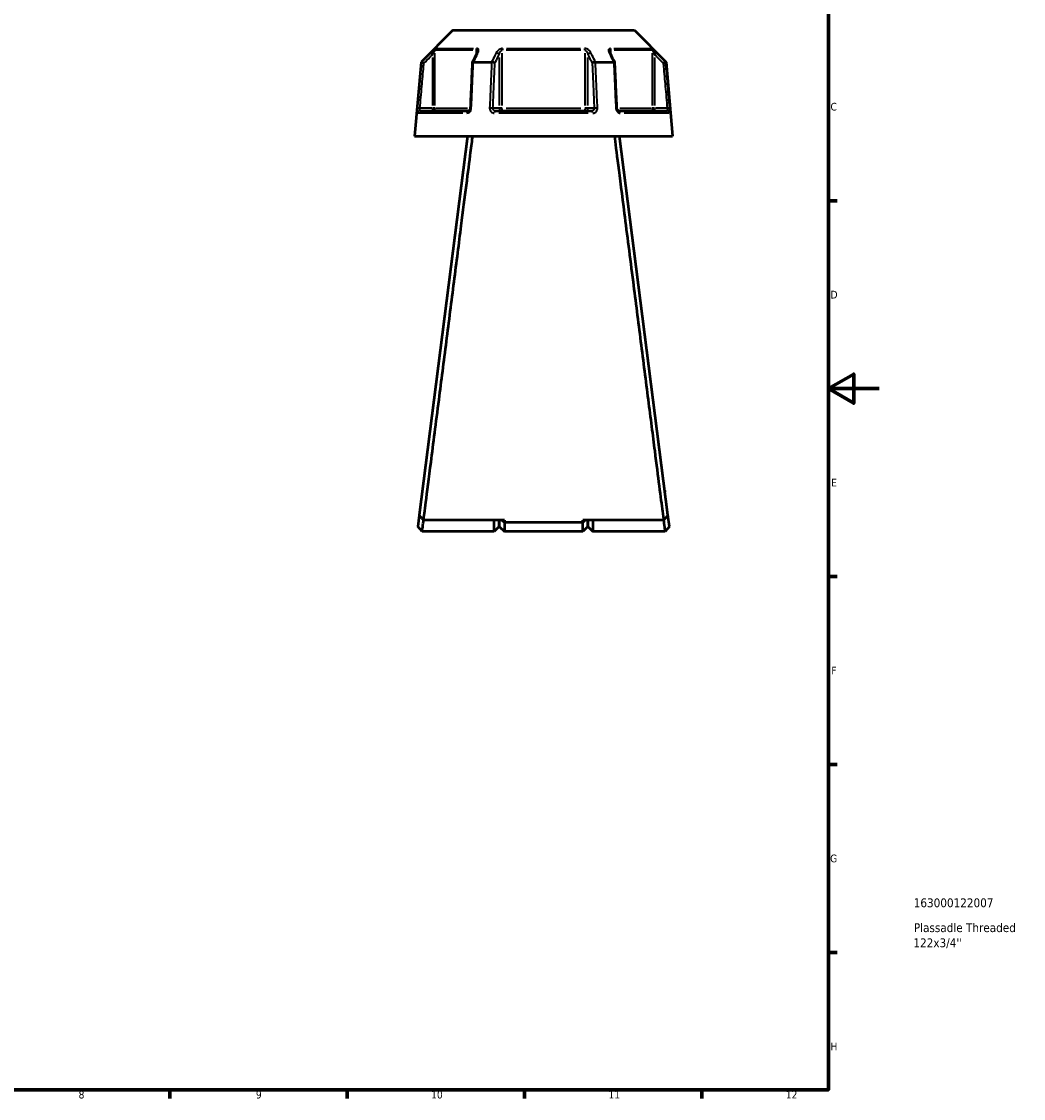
# Model space of a CAD drawing. Header units: millimetres. Extents: x 0 to 898, y 0 to 848.
# Tile 6 of 8: x 502 to 898, y 17 to 442. Entities that reach past the tile are written whole.
import ezdxf

# ---------------------------------------------------------------- set-up
doc = ezdxf.new("R2010")
doc.units = ezdxf.units.MM
for name, color, linetype, lineweight in [('Border (ANSI)', 7, 'Continuous', 70), ('Title (ISO)', 7, 'Continuous', 50), ('Visible (ANSI)', 7, 'Continuous', 50), ('Visible Narrow (ANSI)', 7, 'Continuous', 35)]:
    doc.layers.add(name, color=color, linetype=linetype, lineweight=lineweight)
doc.styles.add('Note Text (ANSI)', font='tahoma.ttf')
doc.styles.add('Note Text (ISO)', font='tahoma.ttf')

# ---------------------------------------------------------------- blocks, each defined once
blk = doc.blocks.new('Borders Default Border')
at = {"layer": 'Border (ANSI)'}
for p, q in [((821, 371.25), (824.45, 371.25)), ((821, 222.75), (824.45, 222.75)), ((821, 148.5), (824.45, 148.5)), ((821, 74.25), (824.45, 74.25)), ((560.67, 20), (560.67, 16.55)), ((630.75, 20), (630.75, 16.55)), ((700.83, 20), (700.83, 16.55)), ((770.92, 20), (770.92, 16.55))]:
    blk.add_line(p, q, dxfattribs=at)
at = {"layer": 'Border (ANSI)', "flags": 128}
for points in [[(20, 20), (20, 574), (821, 574), (821, 20), (20, 20)], [(841, 297), (821, 297), (831, 302.77), (831, 291.23), (821, 297)]]:
    blk.add_lwpolyline(points, dxfattribs=at)
at = {"layer": 'Border (ANSI)', "attachment_point": 7, "style": 'Note Text (ANSI)'}
for s, insert, char_height in [('C', (821.8, 406.8), 3.05), ('D', (821.81, 332.6), 3.05), ('E', (822.05, 258.35), 3.05), ('F', (822.14, 184.1), 3.05), ('G', (821.66, 109.79), 3.05), ('H', (821.81, 35.6), 3.05), ('8', (524.63, 16.48), 3.05), ('9', (594.7, 16.49), 3.05), ('10', (663.96, 16.49), 3.048), ('11', (734.04, 16.55), 3.048), ('12', (804.13, 16.55), 3.048)]:
    blk.add_mtext(s, dxfattribs=dict(at, insert=insert, char_height=char_height))
blk = doc.blocks.new('Title Blocks ISO')
at = {"layer": 'Title (ISO)', "style": 'Note Text (ISO)'}
for tag, p in [('PART_NUMBER_001', (33.69, 72.11)), ('DESCRIPTION_001', (33.74, 62.29)), ('DESCRIPTION_002', (33.56, 56.3))]:
    blk.add_attdef(tag, p, '', height=3.5, dxfattribs=at)

msp = doc.modelspace()

# ---------------------------------------------------------------- linework, layer by layer
at = {"layer": 'Visible (ANSI)'}
for p, q in [((672.487, 438.553), (659.952, 426.018)), ((672.487, 438.553), (744.298, 438.553)), ((744.298, 438.553), (756.834, 426.018)), ((659.952, 426.018), (657.393, 396.768)), ((659.952, 426.018), (660.131, 426.018)), ((680.658, 426.018), (687.865, 426.018)), ((728.92, 426.018), (736.127, 426.018)), ((756.655, 426.018), (756.834, 426.018)), ((756.834, 426.018), (759.393, 396.768)), ((659.563, 406.768), (678.695, 406.768)), ((689.261, 406.768), (727.525, 406.768)), ((738.09, 406.768), (757.222, 406.768)), ((657.393, 396.768), (759.393, 396.768)), ((678.393, 396.768), (659.22, 247.016)), ((757.565, 247.016), (738.393, 396.768)), ((660.393, 256.693), (660.393, 256.175)), ((660.459, 256.693), (660.393, 256.693)), ((756.393, 256.693), (756.326, 256.693)), ((756.393, 256.175), (756.393, 256.693)), ((659.22, 247.016), (658.647, 242.537)), ((758.139, 242.537), (757.565, 247.016)), ((660.393, 240.553), (658.647, 242.537)), ((692.893, 244.992), (660.962, 244.992)), ((688.893, 240.553), (688.893, 244.992)), ((690.893, 242.553), (688.893, 240.553)), ((690.893, 244.992), (690.893, 242.553)), ((690.893, 242.553), (690.893, 244.992)), ((690.893, 242.553), (692.893, 240.553)), ((691.937, 244.992), (692.893, 244.078)), ((692.893, 244.992), (692.893, 244.078)), ((692.893, 244.078), (692.893, 240.553)), ((723.893, 244.078), (692.893, 244.078)), ((755.824, 244.992), (723.893, 244.992)), ((724.848, 244.992), (723.893, 244.078)), ((723.893, 244.078), (723.893, 244.992)), ((723.893, 240.553), (723.893, 244.078)), ((725.893, 242.553), (723.893, 240.553)), ((725.893, 242.553), (725.893, 244.992)), ((725.893, 244.992), (725.893, 242.553)), ((725.893, 242.553), (727.893, 240.553)), ((727.893, 244.992), (727.893, 240.553)), ((758.139, 242.537), (756.393, 240.553)), ((688.893, 240.553), (660.393, 240.553)), ((723.893, 240.553), (692.893, 240.553)), ((756.393, 240.553), (727.893, 240.553))]:
    msp.add_line(p, q, dxfattribs=at)
for centre, major_axis, ratio, start_param, end_param in [((6728.671, -11292.055), (200.223, -16541.908), 0.5089562, 3.9187499, 3.9190515), ((-5221.079, -11113.932), (198.24, 16290.5), 0.5090036, 5.5057573, 5.5060635)]:
    msp.add_ellipse(centre, major_axis=major_axis, ratio=ratio, start_param=start_param, end_param=end_param, dxfattribs=at)
for points, knots in [([(682.146, 429.894), (682.146, 429.88), (682.145, 429.86), (682.138, 429.809), (682.133, 429.78), (682.118, 429.713), (682.107, 429.676), (682.081, 429.597), (682.066, 429.555), (682.029, 429.467), (682.008, 429.421), (681.984, 429.374)], [0.20265986, 0.20265986, 0.20265986, 0.20265986, 0.23121109, 0.23121109, 0.25976233, 0.25976233, 0.28831356, 0.28831356, 0.3168648, 0.3168648, 0.34541603, 0.34541603, 0.34541603, 0.34541603]), ([(734.801, 429.374), (734.777, 429.421), (734.756, 429.467), (734.72, 429.555), (734.704, 429.597), (734.678, 429.676), (734.668, 429.713), (734.652, 429.78), (734.647, 429.809), (734.641, 429.86), (734.64, 429.88), (734.64, 429.894)], [0, 0, 0, 0, 0.02855139, 0.02855139, 0.05710278, 0.05710278, 0.08565416, 0.08565416, 0.11420555, 0.11420555, 0.14275694, 0.14275694, 0.14275694, 0.14275694]), ([(661.094, 425.568), (661.092, 425.569), (661.091, 425.569), (660.971, 425.625), (660.853, 425.681), (660.632, 425.784), (660.53, 425.832), (660.353, 425.914), (660.28, 425.948), (660.175, 425.997), (660.143, 426.012), (660.133, 426.017)], [-0.15379395, -0.15379395, -0.15379395, -0.15379395, -0.15331866, -0.15331866, -0.11412838, -0.11412838, -0.07544952, -0.07544952, -0.03695642, -0.03695642, 0, 0, 0, 0]), ([(680.201, 425.794), (680.149, 424.595), (680.096, 423.396), (679.991, 420.999), (679.938, 419.8), (679.833, 417.402), (679.78, 416.204), (679.675, 413.806), (679.622, 412.607), (679.517, 410.21), (679.465, 409.011), (679.412, 407.812)], [0.6295477, 0.6295477, 0.6295477, 0.6295477, 0.9905716, 0.9905716, 1.3515954, 1.3515954, 1.7126192, 1.7126192, 2.0736431, 2.0736431, 2.4346669, 2.4346669, 2.4346669, 2.4346669]), ([(680.637, 426.017), (680.536, 426.012), (680.449, 425.997), (680.308, 425.948), (680.257, 425.914), (680.212, 425.849), (680.203, 425.822), (680.201, 425.794)], [-0.153676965, -0.153676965, -0.153676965, -0.153676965, -0.116634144, -0.116634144, -0.078050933, -0.078050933, -0.055255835, -0.055255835, -0.055255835, -0.055255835]), ([(689.16, 425.568), (689.159, 425.569), (689.158, 425.569), (689.098, 425.625), (689.019, 425.681), (688.83, 425.784), (688.722, 425.832), (688.488, 425.914), (688.364, 425.948), (688.118, 425.997), (687.999, 426.012), (687.888, 426.017)], [-0.15379395, -0.15379395, -0.15379395, -0.15379395, -0.15331881, -0.15331881, -0.11412844, -0.11412844, -0.0754498, -0.0754498, -0.03695649, -0.03695649, 0, 0, 0, 0]), ([(728.897, 426.017), (728.786, 426.012), (728.667, 425.997), (728.421, 425.948), (728.297, 425.914), (728.063, 425.832), (727.955, 425.784), (727.767, 425.681), (727.687, 425.625), (727.627, 425.569), (727.626, 425.569), (727.626, 425.568)], [-0.15367698, -0.15367698, -0.15367698, -0.15367698, -0.11663415, -0.11663415, -0.07805092, -0.07805092, -0.03928192, -0.03928192, 0, 0, 0.00047625, 0.00047625, 0.00047625, 0.00047625]), ([(736.584, 425.794), (736.583, 425.822), (736.574, 425.849), (736.528, 425.914), (736.477, 425.948), (736.336, 425.997), (736.249, 426.012), (736.148, 426.017)], [-0.09819174, -0.09819174, -0.09819174, -0.09819174, -0.075449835, -0.075449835, -0.036956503, -0.036956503, 0, 0, 0, 0]), ([(737.373, 407.812), (737.321, 409.011), (737.268, 410.21), (737.163, 412.607), (737.11, 413.806), (737.005, 416.204), (736.952, 417.402), (736.847, 419.8), (736.795, 420.999), (736.689, 423.396), (736.637, 424.595), (736.584, 425.794)], [1.2046153, 1.2046153, 1.2046153, 1.2046153, 1.5656392, 1.5656392, 1.926663, 1.926663, 2.2876869, 2.2876869, 2.6487107, 2.6487107, 3.0097345, 3.0097345, 3.0097345, 3.0097345]), ([(755.692, 425.568), (755.693, 425.569), (755.695, 425.569), (755.815, 425.625), (755.933, 425.681), (756.154, 425.784), (756.256, 425.832), (756.432, 425.914), (756.506, 425.948), (756.61, 425.997), (756.642, 426.012), (756.652, 426.017)], [-0.0004764, -0.0004764, -0.0004764, -0.0004764, 0, 0, 0.03928183, 0.03928183, 0.07805105, 0.07805105, 0.11663408, 0.11663408, 0.15367683, 0.15367683, 0.15367683, 0.15367683]), ([(679.412, 407.812), (679.408, 407.713), (679.393, 407.613), (679.344, 407.422), (679.31, 407.331), (679.228, 407.166), (679.181, 407.093), (679.079, 406.968), (679.026, 406.917), (678.919, 406.836), (678.866, 406.809), (678.772, 406.774), (678.731, 406.768), (678.695, 406.768)], [0, 0, 0, 0, 0.05067005, 0.05067005, 0.10084685, 0.10084685, 0.1507669, 0.1507669, 0.20138762, 0.20138762, 0.25586434, 0.25586434, 0.31481094, 0.31481094, 0.31481094, 0.31481094]), ([(738.09, 406.768), (738.052, 406.768), (738.008, 406.775), (737.901, 406.817), (737.838, 406.853), (737.718, 406.956), (737.662, 407.016), (737.562, 407.158), (737.518, 407.238), (737.445, 407.412), (737.417, 407.506), (737.385, 407.672), (737.377, 407.742), (737.373, 407.812)], [0, 0, 0, 0, 0.06296271, 0.06296271, 0.12592542, 0.12592542, 0.17893056, 0.17893056, 0.22915943, 0.22915943, 0.27910739, 0.27910739, 0.31481354, 0.31481354, 0.31481354, 0.31481354]), ([(660.962, 244.992), (661.136, 246.354), (661.449, 248.785), (662.401, 256.202), (663.091, 261.573), (664.828, 275.115), (665.907, 283.525), (668.015, 299.972), (669.012, 307.75), (670.021, 315.634), (670.526, 319.575), (671.034, 323.543), (672.045, 331.44), (672.548, 335.369), (673.537, 343.099), (674.023, 346.9), (674.967, 354.286), (675.426, 357.871), (676.611, 367.148), (677.303, 372.556), (678.56, 382.403), (679.118, 386.773), (679.906, 392.942), (680.183, 395.111), (680.394, 396.768)], [0.1827624, 0.1827624, 0.1827624, 0.1827624, 0.4709552, 0.4709552, 0.8111331, 0.8111331, 1.1879446, 1.1879446, 1.4903618, 1.4903618, 1.4903618, 1.6415704, 1.6415704, 1.792779, 1.792779, 1.9439876, 1.9439876, 2.0951962, 2.0951962, 2.3522509, 2.3522509, 2.6228741, 2.6228741, 2.8250468, 2.8250468, 2.8250468, 2.8250468]), ([(736.391, 396.768), (736.723, 394.166), (737.217, 390.294), (738.523, 380.07), (739.353, 373.573), (741.335, 358.061), (742.513, 348.85), (744.732, 331.504), (745.754, 323.517), (746.764, 315.634), (747.269, 311.692), (747.77, 307.776), (748.756, 300.085), (749.239, 296.311), (750.178, 288.988), (750.633, 285.44), (751.504, 278.651), (751.919, 275.41), (752.976, 267.173), (753.571, 262.538), (754.612, 254.43), (755.046, 251.046), (755.565, 247.009), (755.719, 245.809), (755.824, 244.992)], [-2.8250468, -2.8250468, -2.8250468, -2.8250468, -2.507558, -2.507558, -2.1689598, -2.1689598, -1.792779, -1.792779, -1.4903618, -1.4903618, -1.4903618, -1.3391532, -1.3391532, -1.1879446, -1.1879446, -1.036736, -1.036736, -0.8855274, -0.8855274, -0.6284727, -0.6284727, -0.3556647, -0.3556647, -0.1827624, -0.1827624, -0.1827624, -0.1827624]), ([(660.962, 244.992), (660.671, 245.329), (660.381, 245.667), (659.801, 246.341), (659.51, 246.679), (659.22, 247.016)], [-0.26701667, -0.26701667, -0.26701667, -0.26701667, -0.13352304, -0.13352304, 0, 0, 0, 0]), ([(757.565, 247.016), (757.275, 246.679), (756.985, 246.341), (756.404, 245.667), (756.114, 245.329), (755.824, 244.992)], [-0.26701645, -0.26701645, -0.26701645, -0.26701645, -0.13349305, -0.13349305, 0, 0, 0, 0]), ([(660.393, 240.554), (660.393, 240.554), (660.421, 240.768), (660.549, 241.744), (660.67, 242.669), (660.872, 244.221), (660.921, 244.597), (660.972, 244.992)], [-3.14159265, -3.14159265, -3.14159265, -3.14159265, -2.78104471, -2.78104471, -2.29845969, -2.29845969, -2.1565837, -2.1565837, -2.1565837, -2.1565837]), ([(755.813, 244.992), (755.865, 244.597), (755.913, 244.221), (756.115, 242.669), (756.237, 241.744), (756.364, 240.768), (756.392, 240.554), (756.393, 240.554)], [2.1565837, 2.1565837, 2.1565837, 2.1565837, 2.29845969, 2.29845969, 2.78104471, 2.78104471, 3.14159265, 3.14159265, 3.14159265, 3.14159265])]:
    msp.add_open_spline(points, degree=3, knots=knots, dxfattribs=at)
for points in [[(660.131, 426.018), (660.131, 426.018), (660.132, 426.017), (660.133, 426.017)], [(680.637, 426.017), (680.644, 426.017), (680.651, 426.018), (680.658, 426.018)], [(687.865, 426.018), (687.873, 426.018), (687.88, 426.017), (687.888, 426.017)], [(728.897, 426.017), (728.905, 426.017), (728.913, 426.018), (728.92, 426.018)], [(736.127, 426.018), (736.134, 426.018), (736.141, 426.017), (736.148, 426.017)], [(756.652, 426.017), (756.653, 426.017), (756.654, 426.018), (756.655, 426.018)]]:
    msp.add_open_spline(points, degree=3, dxfattribs=at)
at = {"layer": 'Visible Narrow (ANSI)'}
for p, q in [((680.461, 430.694), (665.716, 430.694)), ((666.005, 431.402), (680.65, 431.402)), ((681.76, 430.606), (681.76, 429.016)), ((723.137, 430.694), (693.648, 430.694)), ((693.748, 431.402), (723.038, 431.402)), ((735.025, 429.016), (735.025, 430.606)), ((736.135, 431.402), (750.781, 431.402)), ((751.069, 430.694), (736.324, 430.694)), ((663.766, 429.627), (664.411, 428.978)), ((664.464, 427.867), (664.464, 408.826)), ((665.455, 408.914), (665.455, 429.548)), ((690.845, 427.867), (690.845, 408.826)), ((692.087, 408.914), (692.087, 429.548)), ((724.698, 429.548), (724.698, 408.914)), ((725.94, 408.826), (725.94, 427.867)), ((751.331, 429.548), (751.331, 408.914)), ((752.321, 408.826), (752.321, 427.867)), ((752.374, 428.978), (753.02, 429.627)), ((659.457, 407.775), (658.547, 407.855)), ((676.52, 405.855), (658.863, 405.855)), ((664.217, 407.768), (659.777, 407.768)), ((664.464, 407.69), (664.464, 406.771)), ((665.442, 407.768), (664.536, 407.768)), ((665.69, 407.768), (678.298, 407.768)), ((690.722, 407.768), (688.502, 407.768)), ((726.05, 405.855), (690.736, 405.855)), ((692.02, 407.768), (690.883, 407.768)), ((693.648, 407.768), (723.137, 407.768)), ((725.902, 407.768), (724.765, 407.768)), ((728.284, 407.768), (726.064, 407.768)), ((738.487, 407.768), (751.096, 407.768)), ((757.922, 405.855), (740.265, 405.855)), ((752.25, 407.768), (751.343, 407.768)), ((752.321, 406.771), (752.321, 407.69)), ((757.008, 407.768), (752.568, 407.768)), ((758.239, 407.855), (757.329, 407.775))]:
    msp.add_line(p, q, dxfattribs=at)
for centre, major_axis, ratio, start_param, end_param in [((666.445, 430.694), (0, -1), 0.9904959, 3.9662607, 4.6731191), ((682.374, 430.694), (0, 1), 0.6143631, 0.8246681, 1.5315264), ((692.463, 430.694), (0, -1), 0.3761328, 3.9662607, 4.6731191), ((724.322, 430.694), (0, 1), 0.3761328, 4.7516589, 5.4585172), ((734.411, 430.694), (0, -1), 0.6143631, 1.6100662, 2.3169246), ((750.34, 430.694), (0, 1), 0.9904959, 4.7516589, 5.4585172), ((682.878, 428.925), (-0.894, 0.449), 0.6136988, 5.5048942, 6.2422226), ((689.979, 428.925), (-0.894, 0.449), 0.6136988, 3.9026286, 5.2571626), ((726.806, 428.925), (-0.894, -0.449), 0.6136988, 4.1676154, 5.5221494), ((733.908, 428.925), (0.894, 0.449), 0.6136988, 0.0409627, 0.7782911), ((659.563, 405.768), (0, 1), 0.992287, 0.0741765, 1.4093534), ((664.464, 407.768), (0, -1), 0.9904959, 0.0785398, 1.4922565), ((678.695, 405.768), (0, 1), 0.6034974, 0.0741765, 1.4093534), ((680.411, 407.768), (-0.999, 0.044), 0.0757423, 5.369153, 6.2350783), ((687.512, 407.768), (0.999, -0.044), 0.0757423, 0.5996329, 1.9382948), ((689.261, 405.768), (0, 1), 0.3887896, 0.0741765, 1.4093534), ((691.711, 407.768), (0, -1), 0.8660254, 4.7909288, 6.2046455), ((691.711, 407.768), (0, -1), 0.3761328, 0.0785398, 1.4922565), ((725.074, 407.768), (0, -1), 0.3761328, 4.7909288, 6.2046455), ((725.074, 407.768), (0, -1), 0.8660254, 0.0785398, 1.4922565), ((727.525, 405.768), (0, 1), 0.3887896, 4.8738319, 6.2090088), ((729.273, 407.768), (0.999, 0.044), 0.0757423, 1.2032978, 2.5419597), ((736.374, 407.768), (0.999, 0.044), 0.0757423, 0.048107, 0.9140323), ((738.09, 405.768), (0, 1), 0.6034974, 4.8738319, 6.2090088), ((752.321, 407.768), (0, -1), 0.9904959, 4.7909288, 6.2046455), ((757.222, 405.768), (0, 1), 0.992287, 4.8738319, 6.2090088)]:
    msp.add_ellipse(centre, major_axis=major_axis, ratio=ratio, start_param=start_param, end_param=end_param, dxfattribs=at)
for points, knots in [([(665.745, 431.402), (665.713, 431.402), (665.639, 431.358), (665.308, 431.109), (664.952, 430.785), (664.318, 430.182), (664.037, 429.908), (663.76, 429.632)], [-0.34541645, -0.34541645, -0.34541645, -0.34541645, -0.27620858, -0.27620858, -0.11734182, -0.11734182, 0, 0, 0, 0]), ([(664.464, 428.925), (664.603, 429.201), (664.743, 429.475), (665.06, 430.077), (665.238, 430.401), (665.402, 430.651), (665.439, 430.694), (665.455, 430.694)], [0, 0, 0, 0, 0.11734182, 0.11734182, 0.27620858, 0.27620858, 0.34541645, 0.34541645, 0.34541645, 0.34541645]), ([(681.76, 430.694), (681.794, 430.694), (681.826, 430.689), (681.904, 430.659), (681.947, 430.626), (682.031, 430.522), (682.067, 430.442), (682.117, 430.265), (682.132, 430.169), (682.144, 430.011), (682.146, 429.954), (682.146, 429.894)], [0, 0, 0, 0, 0.02585168, 0.02585168, 0.06721438, 0.06721438, 0.12288915, 0.12288915, 0.17445287, 0.17445287, 0.20265986, 0.20265986, 0.20265986, 0.20265986]), ([(682.469, 429.632), (682.58, 429.853), (682.659, 430.073), (682.734, 430.456), (682.742, 430.622), (682.701, 430.876), (682.67, 430.972), (682.567, 431.15), (682.492, 431.229), (682.32, 431.333), (682.234, 431.366), (682.075, 431.396), (682.009, 431.402), (681.94, 431.402)], [-0.34541603, -0.34541603, -0.34541603, -0.34541603, -0.25141662, -0.25141662, -0.17445287, -0.17445287, -0.12288915, -0.12288915, -0.06721438, -0.06721438, -0.02585168, -0.02585168, 0, 0, 0, 0]), ([(692.197, 431.402), (691.995, 431.402), (691.781, 431.364), (691.049, 431.129), (690.595, 430.795), (690.013, 430.182), (689.823, 429.908), (689.684, 429.632)], [-0.34541684, -0.34541684, -0.34541684, -0.34541684, -0.28109054, -0.28109054, -0.11734182, -0.11734182, 0, 0, 0, 0]), ([(690.845, 428.925), (690.914, 429.201), (691.009, 429.475), (691.297, 430.088), (691.522, 430.422), (691.882, 430.657), (691.988, 430.694), (692.087, 430.694)], [0, 0, 0, 0, 0.11734182, 0.11734182, 0.28109054, 0.28109054, 0.34541684, 0.34541684, 0.34541684, 0.34541684]), ([(727.101, 429.632), (726.99, 429.853), (726.845, 430.073), (726.522, 430.456), (726.354, 430.622), (726.035, 430.876), (725.896, 430.972), (725.588, 431.149), (725.417, 431.229), (725.106, 431.333), (724.971, 431.366), (724.752, 431.396), (724.669, 431.402), (724.588, 431.402)], [-0.345416, -0.345416, -0.345416, -0.345416, -0.25131567, -0.25131567, -0.17440412, -0.17440412, -0.12292214, -0.12292214, -0.06721438, -0.06721438, -0.02585168, -0.02585168, 0, 0, 0, 0]), ([(724.698, 430.694), (724.738, 430.694), (724.779, 430.689), (724.886, 430.659), (724.953, 430.626), (725.106, 430.522), (725.191, 430.442), (725.343, 430.265), (725.411, 430.169), (725.569, 429.915), (725.652, 429.749), (725.813, 429.366), (725.885, 429.146), (725.94, 428.925)], [0, 0, 0, 0, 0.02585168, 0.02585168, 0.06721438, 0.06721438, 0.12292214, 0.12292214, 0.17440412, 0.17440412, 0.25131567, 0.25131567, 0.345416, 0.345416, 0.345416, 0.345416]), ([(734.845, 431.402), (734.678, 431.402), (734.532, 431.366), (734.113, 431.137), (734.024, 430.799), (734.088, 430.182), (734.178, 429.908), (734.317, 429.632)], [-0.34541683, -0.34541683, -0.34541683, -0.34541683, -0.28278882, -0.28278882, -0.11734182, -0.11734182, 0, 0, 0, 0]), ([(734.64, 429.895), (734.64, 430.192), (734.689, 430.455), (734.871, 430.659), (734.943, 430.694), (735.025, 430.694)], [0.14275694, 0.14275694, 0.14275694, 0.14275694, 0.28278882, 0.28278882, 0.34541683, 0.34541683, 0.34541683, 0.34541683]), ([(753.025, 429.632), (752.802, 429.855), (752.576, 430.076), (752.177, 430.459), (752.002, 430.624), (751.726, 430.877), (751.62, 430.972), (751.415, 431.149), (751.318, 431.229), (751.179, 431.333), (751.129, 431.366), (751.07, 431.396), (751.053, 431.402), (751.041, 431.402)], [-0.34541583, -0.34541583, -0.34541583, -0.34541583, -0.25081718, -0.25081718, -0.17415567, -0.17415567, -0.12305037, -0.12305037, -0.06721438, -0.06721438, -0.02585168, -0.02585168, 0, 0, 0, 0]), ([(751.331, 430.694), (751.337, 430.694), (751.345, 430.689), (751.375, 430.659), (751.399, 430.626), (751.468, 430.522), (751.517, 430.442), (751.619, 430.265), (751.672, 430.17), (751.81, 429.917), (751.897, 429.752), (752.097, 429.368), (752.209, 429.148), (752.321, 428.925)], [0, 0, 0, 0, 0.02585168, 0.02585168, 0.06721438, 0.06721438, 0.12305037, 0.12305037, 0.17415567, 0.17415567, 0.25081718, 0.25081718, 0.34541583, 0.34541583, 0.34541583, 0.34541583]), ([(660.133, 426.017), (660.082, 425.442), (660.032, 424.867), (659.753, 421.687), (659.524, 419.082), (659.295, 416.476), (659.043, 413.603), (658.79, 410.729), (658.538, 407.855)], [-3.0277883, -3.0277883, -3.0277883, -3.0277883, -2.8546488, -2.8546488, -2.0700153, -2.0700153, -2.0700153, -1.2046153, -1.2046153, -1.2046153, -1.2046153]), ([(659.531, 407.768), (659.783, 410.642), (660.035, 413.515), (660.287, 416.389), (660.516, 418.994), (660.745, 421.6), (661.014, 424.659), (661.054, 425.114), (661.094, 425.568)], [1.2046153, 1.2046153, 1.2046153, 1.2046153, 2.0700153, 2.0700153, 2.0700153, 2.8546488, 2.8546488, 2.9914398, 2.9914398, 2.9914398, 2.9914398]), ([(663.76, 429.632), (663.429, 429.302), (663.098, 428.973), (662.767, 428.643), (661.888, 427.768), (661.009, 426.893), (660.131, 426.018)], [-0.97913562, -0.97913562, -0.97913562, -0.97913562, -0.83895677, -0.83895677, -0.83895677, -0.46694349, -0.46694349, -0.46694349, -0.46694349]), ([(661.094, 425.568), (661.886, 426.357), (662.678, 427.147), (663.471, 427.936), (663.802, 428.266), (664.133, 428.595), (664.464, 428.925)], [0.50340845, 0.50340845, 0.50340845, 0.50340845, 0.83895677, 0.83895677, 0.83895677, 0.97913562, 0.97913562, 0.97913562, 0.97913562]), ([(679.842, 407.855), (679.968, 410.729), (680.094, 413.603), (680.22, 416.476), (680.334, 419.082), (680.448, 421.687), (680.587, 424.867), (680.612, 425.442), (680.637, 426.017)], [-2.4346669, -2.4346669, -2.4346669, -2.4346669, -1.569267, -1.569267, -1.569267, -0.7846335, -0.7846335, -0.6114939, -0.6114939, -0.6114939, -0.6114939]), ([(680.658, 426.018), (681.097, 426.893), (681.535, 427.768), (681.973, 428.643), (682.138, 428.973), (682.304, 429.302), (682.469, 429.632)], [-2.01955492, -2.01955492, -2.01955492, -2.01955492, -1.64756774, -1.64756774, -1.64756774, -1.5073628, -1.5073628, -1.5073628, -1.5073628]), ([(687.888, 426.017), (687.863, 425.442), (687.837, 424.867), (687.697, 421.687), (687.582, 419.082), (687.468, 416.476), (687.341, 413.603), (687.215, 410.729), (687.088, 407.855)], [-3.0277883, -3.0277883, -3.0277883, -3.0277883, -2.8546488, -2.8546488, -2.0700153, -2.0700153, -2.0700153, -1.2046153, -1.2046153, -1.2046153, -1.2046153]), ([(689.684, 429.632), (689.518, 429.302), (689.352, 428.973), (689.186, 428.643), (688.746, 427.768), (688.305, 426.893), (687.865, 426.018)], [-3.00295534, -3.00295534, -3.00295534, -3.00295534, -2.86277504, -2.86277504, -2.86277504, -2.49076321, -2.49076321, -2.49076321, -2.49076321]), ([(688.378, 407.768), (688.504, 410.642), (688.631, 413.515), (688.757, 416.389), (688.871, 418.994), (688.986, 421.6), (689.12, 424.659), (689.14, 425.114), (689.16, 425.568)], [1.2046153, 1.2046153, 1.2046153, 1.2046153, 2.0700153, 2.0700153, 2.0700153, 2.8546488, 2.8546488, 2.9914398, 2.9914398, 2.9914398, 2.9914398]), ([(689.16, 425.568), (689.556, 426.357), (689.952, 427.147), (690.348, 427.936), (690.514, 428.266), (690.68, 428.595), (690.845, 428.925)], [2.52722817, 2.52722817, 2.52722817, 2.52722817, 2.86277504, 2.86277504, 2.86277504, 3.00295534, 3.00295534, 3.00295534, 3.00295534]), ([(725.94, 428.925), (726.106, 428.595), (726.271, 428.266), (726.437, 427.936), (726.833, 427.147), (727.229, 426.357), (727.626, 425.568)], [1.5073628, 1.5073628, 1.5073628, 1.5073628, 1.64754309, 1.64754309, 1.64754309, 1.98308997, 1.98308997, 1.98308997, 1.98308997]), ([(728.92, 426.018), (728.48, 426.893), (728.04, 427.768), (727.599, 428.643), (727.433, 428.973), (727.267, 429.302), (727.101, 429.632)], [-2.01955492, -2.01955492, -2.01955492, -2.01955492, -1.64754309, -1.64754309, -1.64754309, -1.5073628, -1.5073628, -1.5073628, -1.5073628]), ([(727.626, 425.568), (727.645, 425.114), (727.665, 424.659), (727.8, 421.6), (727.914, 418.994), (728.029, 416.389), (728.155, 413.515), (728.281, 410.642), (728.407, 407.768)], [0.6478424, 0.6478424, 0.6478424, 0.6478424, 0.7846335, 0.7846335, 1.569267, 1.569267, 1.569267, 2.4346669, 2.4346669, 2.4346669, 2.4346669]), ([(729.697, 407.855), (729.571, 410.729), (729.444, 413.603), (729.318, 416.476), (729.203, 419.082), (729.088, 421.687), (728.948, 424.867), (728.923, 425.442), (728.897, 426.017)], [-2.4346669, -2.4346669, -2.4346669, -2.4346669, -1.569267, -1.569267, -1.569267, -0.7846335, -0.7846335, -0.6114939, -0.6114939, -0.6114939, -0.6114939]), ([(734.317, 429.632), (734.482, 429.303), (734.647, 428.973), (734.812, 428.643), (735.25, 427.768), (735.689, 426.893), (736.127, 426.018)], [-3.2795379, -3.2795379, -3.2795379, -3.2795379, -3.13940521, -3.13940521, -3.13940521, -2.76734577, -2.76734577, -2.76734577, -2.76734577]), ([(736.148, 426.017), (736.173, 425.442), (736.198, 424.867), (736.337, 421.687), (736.451, 419.082), (736.566, 416.476), (736.691, 413.603), (736.817, 410.729), (736.943, 407.855)], [-3.0277883, -3.0277883, -3.0277883, -3.0277883, -2.8546487, -2.8546487, -2.0700152, -2.0700152, -2.0700152, -1.2046153, -1.2046153, -1.2046153, -1.2046153]), ([(752.321, 428.925), (752.652, 428.596), (752.983, 428.266), (753.314, 427.936), (754.107, 427.147), (754.899, 426.357), (755.692, 425.568)], [1.5073628, 1.5073628, 1.5073628, 1.5073628, 1.64746939, 1.64746939, 1.64746939, 1.98308997, 1.98308997, 1.98308997, 1.98308997]), ([(756.655, 426.018), (755.776, 426.893), (754.897, 427.768), (754.018, 428.644), (753.687, 428.973), (753.356, 429.303), (753.025, 429.632)], [-2.01955492, -2.01955492, -2.01955492, -2.01955492, -1.64746939, -1.64746939, -1.64746939, -1.5073628, -1.5073628, -1.5073628, -1.5073628]), ([(755.692, 425.568), (755.732, 425.114), (755.772, 424.659), (756.04, 421.6), (756.269, 418.994), (756.498, 416.389), (756.75, 413.515), (757.002, 410.642), (757.255, 407.768)], [0.6478424, 0.6478424, 0.6478424, 0.6478424, 0.7846335, 0.7846335, 1.5692671, 1.5692671, 1.5692671, 2.4346669, 2.4346669, 2.4346669, 2.4346669]), ([(758.247, 407.855), (757.995, 410.729), (757.743, 413.603), (757.49, 416.476), (757.262, 419.082), (757.033, 421.687), (756.753, 424.867), (756.703, 425.442), (756.652, 426.017)], [-2.4346669, -2.4346669, -2.4346669, -2.4346669, -1.5692671, -1.5692671, -1.5692671, -0.7846335, -0.7846335, -0.6114939, -0.6114939, -0.6114939, -0.6114939]), ([(658.538, 407.855), (658.497, 407.384), (658.469, 406.914), (658.465, 406.285), (658.478, 406.079), (658.524, 405.892), (658.547, 405.855), (658.575, 405.855)], [-0.31481287, -0.31481287, -0.31481287, -0.31481287, -0.1729885, -0.1729885, -0.06653404, -0.06653404, 0, 0, 0, 0]), ([(659.563, 406.768), (659.536, 406.768), (659.513, 406.786), (659.469, 406.88), (659.457, 406.983), (659.462, 407.297), (659.489, 407.533), (659.531, 407.768)], [0, 0, 0, 0, 0.06653404, 0.06653404, 0.1729885, 0.1729885, 0.31481287, 0.31481287, 0.31481287, 0.31481287]), ([(678.094, 405.855), (678.442, 405.855), (678.8, 405.995), (679.289, 406.415), (679.455, 406.626), (679.676, 407.051), (679.748, 407.253), (679.82, 407.59), (679.837, 407.723), (679.842, 407.855)], [-0.31481094, -0.31481094, -0.31481094, -0.31481094, -0.18655676, -0.18655676, -0.10364264, -0.10364264, -0.03986256, -0.03986256, 0, 0, 0, 0]), ([(687.088, 407.855), (687.075, 407.566), (687.122, 407.277), (687.341, 406.708), (687.535, 406.439), (687.97, 406.087), (688.19, 405.976), (688.569, 405.875), (688.721, 405.855), (688.873, 405.855)], [-0.31481397, -0.31481397, -0.31481397, -0.31481397, -0.2278058, -0.2278058, -0.12655878, -0.12655878, -0.04867645, -0.04867645, 0, 0, 0, 0]), ([(689.261, 406.768), (689.181, 406.768), (689.102, 406.778), (688.907, 406.828), (688.795, 406.884), (688.578, 407.06), (688.484, 407.195), (688.383, 407.479), (688.366, 407.624), (688.378, 407.768)], [0, 0, 0, 0, 0.04867645, 0.04867645, 0.12655878, 0.12655878, 0.2278058, 0.2278058, 0.31481397, 0.31481397, 0.31481397, 0.31481397]), ([(728.407, 407.768), (728.413, 407.702), (728.412, 407.636), (728.395, 407.467), (728.368, 407.366), (728.271, 407.154), (728.191, 407.048), (727.937, 406.838), (727.735, 406.768), (727.525, 406.768)], [0, 0, 0, 0, 0.03982627, 0.03982627, 0.1035483, 0.1035483, 0.18638694, 0.18638694, 0.31481104, 0.31481104, 0.31481104, 0.31481104]), ([(727.912, 405.855), (728.314, 405.855), (728.709, 405.995), (729.218, 406.416), (729.382, 406.627), (729.588, 407.052), (729.649, 407.253), (729.697, 407.591), (729.703, 407.723), (729.697, 407.855)], [-0.31481104, -0.31481104, -0.31481104, -0.31481104, -0.18638694, -0.18638694, -0.1035483, -0.1035483, -0.03982627, -0.03982627, 0, 0, 0, 0]), ([(736.943, 407.855), (736.948, 407.749), (736.959, 407.643), (737.052, 407.125), (737.237, 406.734), (737.699, 406.211), (737.942, 406.04), (738.361, 405.886), (738.527, 405.855), (738.691, 405.855)], [-0.31481354, -0.31481354, -0.31481354, -0.31481354, -0.28284699, -0.28284699, -0.15713721, -0.15713721, -0.06043739, -0.06043739, 0, 0, 0, 0]), ([(757.255, 407.768), (757.266, 407.702), (757.277, 407.637), (757.301, 407.469), (757.312, 407.369), (757.328, 407.158), (757.329, 407.052), (757.312, 406.862), (757.287, 406.794), (757.24, 406.77), (757.231, 406.768), (757.222, 406.768)], [0, 0, 0, 0, 0.03957477, 0.03957477, 0.1028944, 0.1028944, 0.18520991, 0.18520991, 0.29222008, 0.29222008, 0.31481112, 0.31481112, 0.31481112, 0.31481112]), ([(758.21, 405.855), (758.22, 405.855), (758.229, 405.859), (758.277, 405.908), (758.303, 406.043), (758.321, 406.423), (758.32, 406.634), (758.304, 407.057), (758.293, 407.257), (758.269, 407.592), (758.259, 407.724), (758.247, 407.855)], [-0.31481112, -0.31481112, -0.31481112, -0.31481112, -0.29222008, -0.29222008, -0.18520991, -0.18520991, -0.1028944, -0.1028944, -0.03957477, -0.03957477, 0, 0, 0, 0])]:
    msp.add_open_spline(points, degree=3, knots=knots, dxfattribs=at)

# ---------------------------------------------------------------- block references
msp.add_blockref('Borders Default Border', (0, 0))
msp.add_blockref('Title Blocks ISO', (821, 20)).add_auto_attribs({'PART_NUMBER_001': '163000122007', 'DESCRIPTION_001': 'Plassadle Threaded', 'DESCRIPTION_002': "122x3/4''"})

doc.saveas('drawing.dxf')
